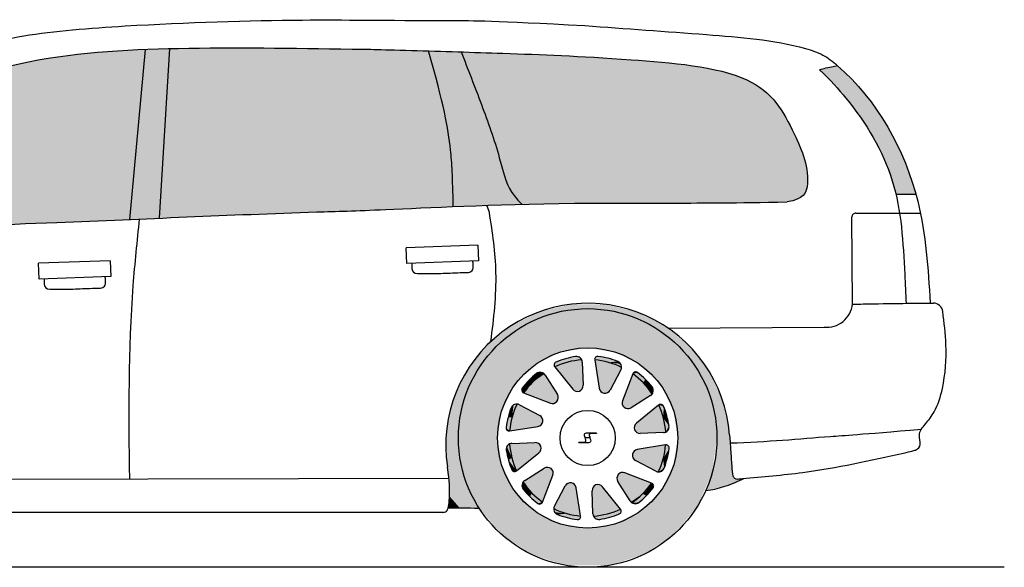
# Model space of a CAD drawing. Header units: millimetres. Extents: x 353.35 to 358.15, y 243.55 to 244.94.
# Tile 2 of 2: x 355.64 to 358.15, y 243.55 to 244.94. Entities that reach past the tile are written whole.
import ezdxf

# ---------------------------------------------------------------- set-up
doc = ezdxf.new("R2010")
doc.units = ezdxf.units.MM
doc.layers.add('HATCH', color=7, linetype='Continuous')

# ---------------------------------------------------------------- blocks, each defined once
blk = doc.blocks.new('*U2')
at = {"layer": 'HATCH', "color": 251, "linetype": 'Continuous'}
for points in [[(118.9581, 117.0497), (118.8834, 117.0129), (118.9942, 117.0457)], [(118.9942, 117.0457), (118.8834, 117.0129), (118.9146, 117.0128)], [(119.0392, 117.0685), (118.9581, 117.0497), (119.0796, 117.057)], [(119.0796, 117.057), (118.9581, 117.0497), (118.9942, 117.0457)], [(119.0392, 117.0685), (119.0796, 117.057), (119.1224, 117.0684)], [(119.1224, 117.0684), (119.0796, 117.057), (119.2034, 117.0493)], [(119.0796, 117.057), (119.165, 117.0457), (119.2034, 117.0493)], [(119.2034, 117.0493), (119.165, 117.0457), (119.278, 117.0122)], [(119.165, 117.0457), (119.2446, 117.0128), (119.278, 117.0122)], [(118.8834, 117.0129), (118.8191, 116.96), (118.9146, 117.0128)], [(118.9146, 117.0128), (118.8191, 116.96), (118.8462, 116.9603)], [(119.2446, 117.0128), (119.3129, 116.9603), (119.278, 117.0122)], [(119.278, 117.0122), (119.3129, 116.9603), (119.3421, 116.9591)], [(118.8191, 116.96), (118.7685, 116.8939), (118.7938, 116.892)], [(118.8462, 116.9603), (118.8191, 116.96), (118.7938, 116.892)], [(119.3129, 116.9603), (119.3654, 116.892), (119.3421, 116.9591)], [(119.3421, 116.9591), (119.3654, 116.892), (119.3924, 116.8928)], [(118.7685, 116.8939), (118.7344, 116.8179), (118.7938, 116.892)], [(119.3924, 116.8928), (119.3654, 116.892), (119.4263, 116.8167)], [(118.7938, 116.892), (118.7344, 116.8179), (118.7608, 116.8124)], [(119.3654, 116.892), (119.3983, 116.8124), (119.4263, 116.8167)], [(118.7344, 116.8179), (118.7184, 116.7362), (118.7608, 116.8124)], [(118.7608, 116.8124), (118.7184, 116.7362), (118.7496, 116.727)], [(119.4263, 116.8167), (119.3983, 116.8124), (119.442, 116.735)], [(119.3983, 116.8124), (119.4096, 116.727), (119.442, 116.735)], [(118.7184, 116.7362), (118.7215, 116.653), (118.7496, 116.727)], [(118.7496, 116.727), (118.7215, 116.653), (118.7631, 116.6334)], [(119.4096, 116.727), (119.4024, 116.6587), (119.4434, 116.7143)], [(119.442, 116.735), (119.4096, 116.727), (119.4434, 116.7143)], [(119.4434, 116.7143), (119.4024, 116.6587), (119.4449, 116.6922)], [(119.4449, 116.6922), (119.4024, 116.6587), (119.4461, 116.677)], [(119.4461, 116.677), (119.4024, 116.6587), (119.4474, 116.6595)], [(118.7215, 116.653), (118.7251, 116.6245), (118.7631, 116.6334)], [(119.4024, 116.6587), (119.3813, 116.5933), (119.4489, 116.638)], [(119.4474, 116.6595), (119.4024, 116.6587), (119.4489, 116.638)], [(118.7631, 116.6334), (118.7251, 116.6245), (118.8026, 116.5476)], [(118.7251, 116.6245), (118.7269, 116.5966), (118.8026, 116.5476)], [(119.4489, 116.638), (119.3813, 116.5933), (119.4546, 116.6246)], [(119.4546, 116.6246), (119.3813, 116.5933), (119.4748, 116.6236)], [(119.4748, 116.6236), (119.3813, 116.5933), (119.4282, 116.6031)], [(119.4785, 116.6239), (119.4748, 116.6236), (119.4282, 116.6031)], [(118.7269, 116.5966), (118.7266, 116.5785), (118.8026, 116.5476)], [(118.7266, 116.5785), (118.7235, 116.5489), (118.7525, 116.5489)], [(118.7266, 116.5785), (118.7525, 116.5489), (118.7716, 116.5486)], [(118.7266, 116.5785), (118.7716, 116.5486), (118.8026, 116.5476)]]:
    blk.add_solid(points, dxfattribs=at)
blk = doc.blocks.new('*U27')
at = {"layer": 'HATCH', "color": 252, "linetype": 'Continuous'}
for points in [[(119.1637, 116.5455), (119.13, 116.5334), (119.1652, 116.5386)], [(119.13, 116.5334), (119.0947, 116.5275), (119.1605, 116.5332)], [(119.1605, 116.5332), (119.0947, 116.5275), (119.1359, 116.5247)], [(119.0947, 116.5275), (119.1012, 116.5208), (119.1359, 116.5247)], [(119.1359, 116.5247), (119.1012, 116.5208), (119.1104, 116.5192)], [(119.1652, 116.5386), (119.13, 116.5334), (119.1605, 116.5332)]]:
    blk.add_solid(points, dxfattribs=at)
blk = doc.blocks.new('*U28')
at = {"layer": 'HATCH', "linetype": 'Continuous'}
for points in [[(119.091, 116.5925), (119.1637, 116.5456), (119.0955, 116.6037)], [(119.1637, 116.5456), (119.091, 116.5925), (119.1637, 116.5455)], [(119.0932, 116.5335), (119.1637, 116.5455), (119.091, 116.5925)], [(119.0955, 116.6037), (119.1636, 116.5456), (119.1069, 116.608)], [(119.1636, 116.5456), (119.0955, 116.6037), (119.1637, 116.5456)], [(119.1177, 116.6025), (119.1069, 116.608), (119.1636, 116.5456)], [(119.1637, 116.5455), (119.0932, 116.5335), (119.13, 116.5334)], [(119.0937, 116.5305), (119.13, 116.5334), (119.0932, 116.5335)], [(119.13, 116.5334), (119.0937, 116.5305), (119.0947, 116.5275)]]:
    blk.add_solid(points, dxfattribs=at)
blk = doc.blocks.new('*U29')
at = {"layer": 'HATCH', "linetype": 'Continuous'}
for points in [[(119.155, 116.6282), (119.2431, 116.6119), (119.1627, 116.6376)], [(119.2431, 116.6119), (119.155, 116.6282), (119.2431, 116.6119)], [(119.1567, 116.6162), (119.2431, 116.6119), (119.155, 116.6282)], [(119.2431, 116.6119), (119.1567, 116.6162), (119.2432, 116.6119)], [(119.1881, 116.5663), (119.2432, 116.6119), (119.1567, 116.6162)], [(119.1748, 116.6382), (119.1627, 116.6376), (119.2431, 116.6119)], [(119.2432, 116.6119), (119.1881, 116.5663), (119.22, 116.5846)], [(119.19, 116.5638), (119.22, 116.5846), (119.1881, 116.5663)], [(119.22, 116.5846), (119.19, 116.5638), (119.1924, 116.5618)]]:
    blk.add_solid(points, dxfattribs=at)
blk = doc.blocks.new('*U30')
at = {"layer": 'HATCH', "linetype": 'Continuous'}
for points in [[(119.1943, 116.6791), (119.2787, 116.7091), (119.1962, 116.6911)], [(119.2787, 116.7091), (119.1943, 116.6791), (119.2787, 116.7091)], [(119.2018, 116.6696), (119.2787, 116.7091), (119.1943, 116.6791)], [(119.2064, 116.6977), (119.1962, 116.6911), (119.2787, 116.7091)], [(119.2787, 116.7091), (119.2018, 116.6696), (119.2788, 116.7091)], [(119.2539, 116.6421), (119.2788, 116.7091), (119.2018, 116.6696)], [(119.2788, 116.7091), (119.2539, 116.6421), (119.2724, 116.6739)], [(119.2568, 116.6409), (119.2724, 116.6739), (119.2539, 116.6421)], [(119.2724, 116.6739), (119.2568, 116.6409), (119.2599, 116.6404)]]:
    blk.add_solid(points, dxfattribs=at)
blk = doc.blocks.new('*U31')
at = {"layer": 'HATCH', "linetype": 'Continuous'}
for points in [[(119.2041, 116.765), (119.1985, 116.7542), (119.261, 116.811)], [(119.2028, 116.7429), (119.261, 116.811), (119.1985, 116.7542)], [(119.261, 116.811), (119.2028, 116.7429), (119.261, 116.8111)], [(119.2141, 116.7384), (119.261, 116.8111), (119.2028, 116.7429)], [(119.261, 116.8111), (119.2141, 116.7384), (119.261, 116.8111)], [(119.273, 116.7406), (119.261, 116.8111), (119.2141, 116.7384)], [(119.261, 116.8111), (119.273, 116.7406), (119.2731, 116.7774)], [(119.2761, 116.741), (119.2731, 116.7774), (119.273, 116.7406)], [(119.2731, 116.7774), (119.2761, 116.741), (119.279, 116.7421)]]:
    blk.add_solid(points, dxfattribs=at)
blk = doc.blocks.new('*U32')
at = {"layer": 'HATCH', "linetype": 'Continuous'}
for points in [[(119.1684, 116.8222), (119.169, 116.8101), (119.1946, 116.8904)], [(119.1783, 116.8024), (119.1946, 116.8904), (119.169, 116.8101)], [(119.1946, 116.8904), (119.1783, 116.8024), (119.1947, 116.8905)], [(119.1904, 116.8041), (119.1947, 116.8905), (119.1783, 116.8024)], [(119.1947, 116.8905), (119.1904, 116.8041), (119.1947, 116.8905)], [(119.2403, 116.8355), (119.1947, 116.8905), (119.1904, 116.8041)], [(119.1947, 116.8905), (119.2403, 116.8355), (119.222, 116.8674)], [(119.2427, 116.8374), (119.222, 116.8674), (119.2403, 116.8355)], [(119.222, 116.8674), (119.2427, 116.8374), (119.2447, 116.8398)]]:
    blk.add_solid(points, dxfattribs=at)
blk = doc.blocks.new('*U33')
at = {"layer": 'HATCH', "linetype": 'Continuous'}
for points in [[(119.0975, 116.9261), (119.1369, 116.8492), (119.0975, 116.9262)], [(119.1645, 116.9013), (119.0975, 116.9262), (119.1369, 116.8492)], [(119.0975, 116.9262), (119.1645, 116.9013), (119.1327, 116.9198)], [(119.1089, 116.8538), (119.1154, 116.8436), (119.0975, 116.9261)], [(119.1274, 116.8416), (119.0975, 116.9261), (119.1154, 116.8436)], [(119.0975, 116.9261), (119.1274, 116.8416), (119.0975, 116.9261)], [(119.1369, 116.8492), (119.0975, 116.9261), (119.1274, 116.8416)], [(119.1657, 116.9042), (119.1327, 116.9198), (119.1645, 116.9013)], [(119.1327, 116.9198), (119.1657, 116.9042), (119.1662, 116.9072)]]:
    blk.add_solid(points, dxfattribs=at)
blk = doc.blocks.new('*U34')
at = {"layer": 'HATCH', "linetype": 'Continuous'}
for points in [[(118.9955, 116.9084), (119.0659, 116.9204), (119.0292, 116.9205)], [(119.0659, 116.9204), (118.9955, 116.9084), (119.0682, 116.8615)], [(119.0292, 116.9205), (119.0655, 116.9235), (119.0645, 116.9264)], [(119.0655, 116.9235), (119.0292, 116.9205), (119.0659, 116.9204)], [(118.9955, 116.9083), (119.0637, 116.8502), (118.9955, 116.9084)], [(119.0682, 116.8615), (118.9955, 116.9084), (119.0637, 116.8502)], [(118.9955, 116.9084), (119.0682, 116.8615), (118.9955, 116.9084)], [(119.0415, 116.8515), (119.0523, 116.8459), (118.9955, 116.9083)], [(119.0637, 116.8502), (118.9955, 116.9083), (119.0523, 116.8459)]]:
    blk.add_solid(points, dxfattribs=at)
blk = doc.blocks.new('*U35')
at = {"layer": 'HATCH', "linetype": 'Continuous'}
for points in [[(118.971, 116.8877), (118.916, 116.8421), (119.0024, 116.8377)], [(118.916, 116.8421), (118.971, 116.8877), (118.9391, 116.8694)], [(118.9391, 116.8694), (118.9691, 116.8901), (118.9668, 116.8921)], [(118.9691, 116.8901), (118.9391, 116.8694), (118.971, 116.8877)], [(118.9161, 116.842), (119.0024, 116.8377), (118.916, 116.8421)], [(118.9844, 116.8158), (118.9965, 116.8164), (118.9161, 116.842)], [(119.0042, 116.8257), (118.9161, 116.842), (118.9965, 116.8164)], [(118.9161, 116.842), (119.0042, 116.8257), (118.9161, 116.842)], [(119.0024, 116.8377), (118.9161, 116.842), (119.0042, 116.8257)]]:
    blk.add_solid(points, dxfattribs=at)
blk = doc.blocks.new('*U36')
at = {"layer": 'HATCH', "linetype": 'Continuous'}
for points in [[(118.9052, 116.8119), (118.8804, 116.7449), (118.9574, 116.7843)], [(118.8804, 116.7449), (118.9052, 116.8119), (118.8868, 116.7801)], [(118.8868, 116.7801), (118.9024, 116.813), (118.8993, 116.8136)], [(118.9024, 116.813), (118.8868, 116.7801), (118.9052, 116.8119)], [(118.9574, 116.7843), (118.8804, 116.7449), (118.9649, 116.7748)], [(118.8804, 116.7449), (118.9574, 116.7843), (118.8804, 116.7449)], [(118.8805, 116.7449), (118.9649, 116.7748), (118.8804, 116.7449)], [(118.9649, 116.7748), (118.8805, 116.7449), (118.9629, 116.7628)], [(118.9527, 116.7563), (118.9629, 116.7628), (118.8805, 116.7449)]]:
    blk.add_solid(points, dxfattribs=at)
blk = doc.blocks.new('*U37')
at = {"layer": 'HATCH', "linetype": 'Continuous'}
for points in [[(118.886, 116.6765), (118.8831, 116.7129), (118.8802, 116.7118)], [(118.8831, 116.7129), (118.886, 116.6765), (118.8861, 116.7133)], [(118.8981, 116.6429), (118.8861, 116.7133), (118.886, 116.6765)], [(118.8861, 116.7133), (118.8981, 116.6429), (118.9451, 116.7155)], [(118.8982, 116.6429), (118.9451, 116.7155), (118.8981, 116.6429)], [(118.9451, 116.7155), (118.8982, 116.6429), (118.9564, 116.7111)], [(118.9564, 116.7111), (118.8982, 116.6429), (118.9606, 116.6997)], [(118.8982, 116.6429), (118.9564, 116.7111), (118.8982, 116.6429)], [(118.9551, 116.6889), (118.9606, 116.6997), (118.8982, 116.6429)]]:
    blk.add_solid(points, dxfattribs=at)
blk = doc.blocks.new('*U38')
at = {"layer": 'HATCH', "linetype": 'Continuous'}
for points in [[(118.9189, 116.6184), (118.9645, 116.5634), (118.9688, 116.6498)], [(118.9808, 116.6516), (118.9645, 116.5635), (118.9902, 116.6439)], [(118.9645, 116.5635), (118.9808, 116.6516), (118.9645, 116.5634)], [(118.9688, 116.6498), (118.9645, 116.5634), (118.9808, 116.6516)], [(118.9645, 116.5634), (118.9688, 116.6498), (118.9645, 116.5634)], [(118.9908, 116.6317), (118.9902, 116.6439), (118.9645, 116.5635)], [(118.9372, 116.5865), (118.9164, 116.6165), (118.9144, 116.6142)], [(118.9164, 116.6165), (118.9372, 116.5865), (118.9189, 116.6184)], [(118.9645, 116.5634), (118.9189, 116.6184), (118.9372, 116.5865)]]:
    blk.add_solid(points, dxfattribs=at)
blk = doc.blocks.new('*U39')
at = {"layer": 'HATCH', "linetype": 'Continuous'}
for points in [[(118.9947, 116.5526), (119.0617, 116.5278), (119.0222, 116.6048)], [(119.0222, 116.6048), (119.0617, 116.5278), (119.0318, 116.6123)], [(119.0617, 116.5278), (119.0222, 116.6048), (119.0617, 116.5278)], [(119.0318, 116.6123), (119.0617, 116.5279), (119.0437, 116.6103)], [(119.0617, 116.5279), (119.0318, 116.6123), (119.0617, 116.5278)], [(119.0503, 116.6001), (119.0437, 116.6103), (119.0617, 116.5279)], [(119.0265, 116.5341), (118.9935, 116.5497), (118.993, 116.5467)], [(118.9935, 116.5497), (119.0265, 116.5341), (118.9947, 116.5526)], [(119.0617, 116.5278), (118.9947, 116.5526), (119.0265, 116.5341)]]:
    blk.add_solid(points, dxfattribs=at)
blk = doc.blocks.new('*U40')
at = {"layer": 'HATCH', "color": 252, "linetype": 'Continuous'}
for points in [[(119.2432, 116.6119), (119.22, 116.5846), (119.2479, 116.6066)], [(119.2479, 116.6066), (119.22, 116.5846), (119.2465, 116.5996)], [(119.2465, 116.5996), (119.22, 116.5846), (119.2295, 116.5799)], [(119.22, 116.5846), (119.1924, 116.5618), (119.2295, 116.5799)], [(119.2295, 116.5799), (119.1924, 116.5618), (119.2101, 116.5625)], [(119.2101, 116.5625), (119.1924, 116.5618), (119.2014, 116.5592)]]:
    blk.add_solid(points, dxfattribs=at)
blk = doc.blocks.new('*U41')
at = {"layer": 'HATCH', "color": 252, "linetype": 'Continuous'}
for points in [[(119.2788, 116.7091), (119.2724, 116.6739), (119.2855, 116.7069)], [(119.2855, 116.7069), (119.2724, 116.6739), (119.2879, 116.7001)], [(119.2879, 116.7001), (119.2724, 116.6739), (119.2829, 116.6746)], [(119.2724, 116.6739), (119.2599, 116.6404), (119.2749, 116.6498)], [(119.2829, 116.6746), (119.2724, 116.6739), (119.2749, 116.6498)], [(119.2749, 116.6498), (119.2599, 116.6404), (119.2689, 116.6426)]]:
    blk.add_solid(points, dxfattribs=at)
blk = doc.blocks.new('*U42')
at = {"layer": 'HATCH', "color": 252, "linetype": 'Continuous'}
for points in [[(119.268, 116.8125), (119.261, 116.8111), (119.2734, 116.8079)], [(119.261, 116.8111), (119.2731, 116.7774), (119.2734, 116.8079)], [(119.2734, 116.8079), (119.2731, 116.7774), (119.2819, 116.7833)], [(119.2819, 116.7833), (119.2731, 116.7774), (119.2873, 116.7578)], [(119.2731, 116.7774), (119.279, 116.7421), (119.2873, 116.7578)], [(119.2873, 116.7578), (119.279, 116.7421), (119.2857, 116.7486)]]:
    blk.add_solid(points, dxfattribs=at)
blk = doc.blocks.new('*U43')
at = {"layer": 'HATCH', "color": 252, "linetype": 'Continuous'}
for points in [[(119.2, 116.8953), (119.1947, 116.8905), (119.207, 116.8939)], [(119.207, 116.8939), (119.1947, 116.8905), (119.2266, 116.8769)], [(119.1947, 116.8905), (119.222, 116.8674), (119.2266, 116.8769)], [(119.2266, 116.8769), (119.222, 116.8674), (119.2441, 116.8575)], [(119.222, 116.8674), (119.2447, 116.8398), (119.2441, 116.8575)], [(119.2441, 116.8575), (119.2447, 116.8398), (119.2473, 116.8488)]]:
    blk.add_solid(points, dxfattribs=at)
blk = doc.blocks.new('*U44')
at = {"layer": 'HATCH', "color": 252, "linetype": 'Continuous'}
for points in [[(119.0997, 116.9329), (119.0975, 116.9262), (119.132, 116.9303)], [(119.132, 116.9303), (119.0975, 116.9262), (119.1567, 116.9223)], [(119.0975, 116.9262), (119.1327, 116.9198), (119.1567, 116.9223)], [(119.1064, 116.9353), (119.0997, 116.9329), (119.132, 116.9303)], [(119.1567, 116.9223), (119.1327, 116.9198), (119.1639, 116.9163)], [(119.1327, 116.9198), (119.1662, 116.9072), (119.1639, 116.9163)]]:
    blk.add_solid(points, dxfattribs=at)
blk = doc.blocks.new('*U45')
at = {"layer": 'HATCH', "color": 252, "linetype": 'Continuous'}
for points in [[(118.9987, 116.9208), (118.994, 116.9154), (119.0292, 116.9205)], [(119.0292, 116.9205), (118.994, 116.9154), (118.9955, 116.9084)], [(119.0233, 116.9293), (118.9987, 116.9208), (119.0645, 116.9264)], [(119.0645, 116.9264), (118.9987, 116.9208), (119.0292, 116.9205)], [(119.0488, 116.9347), (119.0233, 116.9293), (119.058, 116.9331)], [(119.058, 116.9331), (119.0233, 116.9293), (119.0645, 116.9264)]]:
    blk.add_solid(points, dxfattribs=at)
blk = doc.blocks.new('*U46')
at = {"layer": 'HATCH', "color": 252, "linetype": 'Continuous'}
for points in [[(118.9578, 116.8947), (118.949, 116.8915), (118.9668, 116.8921)], [(118.9297, 116.874), (118.9126, 116.8543), (118.9391, 116.8694)], [(118.9391, 116.8694), (118.9126, 116.8543), (118.916, 116.8421)], [(118.949, 116.8915), (118.9297, 116.874), (118.9391, 116.8694)], [(118.9668, 116.8921), (118.949, 116.8915), (118.9391, 116.8694)], [(118.9126, 116.8543), (118.9113, 116.8474), (118.916, 116.8421)]]:
    blk.add_solid(points, dxfattribs=at)
blk = doc.blocks.new('*U47')
at = {"layer": 'HATCH', "color": 252, "linetype": 'Continuous'}
for points in [[(118.8843, 116.8041), (118.8762, 116.7794), (118.8868, 116.7801)], [(118.8902, 116.8113), (118.8843, 116.8041), (118.8868, 116.7801)], [(118.8993, 116.8136), (118.8902, 116.8113), (118.8868, 116.7801)], [(118.8762, 116.7794), (118.8713, 116.7538), (118.8804, 116.7449)], [(118.8868, 116.7801), (118.8762, 116.7794), (118.8804, 116.7449)], [(118.8713, 116.7538), (118.8736, 116.7471), (118.8804, 116.7449)]]:
    blk.add_solid(points, dxfattribs=at)
blk = doc.blocks.new('*U48')
at = {"layer": 'HATCH', "color": 252, "linetype": 'Continuous'}
for points in [[(118.8734, 116.7054), (118.8719, 116.6961), (118.886, 116.6765)], [(118.8719, 116.6961), (118.8773, 116.6707), (118.886, 116.6765)], [(118.8802, 116.7118), (118.8734, 116.7054), (118.886, 116.6765)], [(118.886, 116.6765), (118.8773, 116.6707), (118.8981, 116.6429)], [(118.8773, 116.6707), (118.8858, 116.6461), (118.8981, 116.6429)], [(118.8858, 116.6461), (118.8912, 116.6414), (118.8981, 116.6429)]]:
    blk.add_solid(points, dxfattribs=at)
blk = doc.blocks.new('*U49')
at = {"layer": 'HATCH', "color": 252, "linetype": 'Continuous'}
for points in [[(118.9144, 116.6142), (118.9119, 116.6052), (118.9372, 116.5865)], [(118.9119, 116.6052), (118.9151, 116.5964), (118.9372, 116.5865)], [(118.9151, 116.5964), (118.9325, 116.5771), (118.9372, 116.5865)], [(118.9372, 116.5865), (118.9325, 116.5771), (118.9645, 116.5634)], [(118.9325, 116.5771), (118.9522, 116.56), (118.9645, 116.5634)], [(118.9645, 116.5634), (118.9522, 116.56), (118.9592, 116.5587)]]:
    blk.add_solid(points, dxfattribs=at)
blk = doc.blocks.new('*U50')
at = {"layer": 'HATCH', "color": 252, "linetype": 'Continuous'}
for points in [[(118.993, 116.5467), (118.9952, 116.5376), (119.0265, 116.5341)], [(118.9952, 116.5376), (119.0024, 116.5317), (119.0265, 116.5341)], [(119.0265, 116.5341), (119.0024, 116.5317), (119.0617, 116.5278)], [(119.0024, 116.5317), (119.0272, 116.5236), (119.0617, 116.5278)], [(119.0617, 116.5278), (119.0272, 116.5236), (119.0595, 116.521)], [(119.0272, 116.5236), (119.0528, 116.5187), (119.0595, 116.521)]]:
    blk.add_solid(points, dxfattribs=at)
blk = doc.blocks.new('*U51')
at = {"layer": 'HATCH', "linetype": 'Continuous'}
for points in [[(119.165, 117.0457), (118.9146, 117.0128), (119.2446, 117.0128)], [(118.9942, 117.0457), (118.9146, 117.0128), (119.165, 117.0457)], [(119.0796, 117.057), (118.9942, 117.0457), (119.165, 117.0457)], [(119.2446, 117.0128), (118.8462, 116.9603), (119.3129, 116.9603)], [(118.9146, 117.0128), (118.8462, 116.9603), (119.2446, 117.0128)], [(118.8462, 116.9603), (118.7938, 116.892), (119.0085, 116.9457)], [(119.0085, 116.9457), (118.7938, 116.892), (118.9444, 116.913)], [(118.8462, 116.9603), (119.0796, 116.957), (119.3129, 116.9603)], [(118.8462, 116.9603), (119.0085, 116.9457), (119.0796, 116.957)], [(119.3129, 116.9603), (119.0796, 116.957), (119.1507, 116.9457)], [(119.3129, 116.9603), (119.1507, 116.9457), (119.3654, 116.892)], [(119.1507, 116.9457), (119.2148, 116.913), (119.3654, 116.892)], [(118.9444, 116.913), (118.7938, 116.892), (118.8935, 116.8622)], [(119.2148, 116.913), (119.2657, 116.8622), (119.3654, 116.892)], [(118.7938, 116.892), (118.7608, 116.8124), (118.8935, 116.8622)], [(119.3654, 116.892), (119.2657, 116.8622), (119.3983, 116.8124)], [(118.8935, 116.8622), (118.7608, 116.8124), (118.8608, 116.798)], [(119.2657, 116.8622), (119.2983, 116.798), (119.3983, 116.8124)], [(118.7608, 116.8124), (118.7496, 116.727), (118.8608, 116.798)], [(118.8608, 116.798), (118.7496, 116.727), (118.8496, 116.727)], [(119.3983, 116.8124), (119.2983, 116.798), (119.4096, 116.727)], [(119.2983, 116.798), (119.3096, 116.727), (119.4096, 116.727)], [(118.7496, 116.727), (118.7624, 116.636), (118.8496, 116.727)], [(118.8496, 116.727), (118.7624, 116.636), (118.8608, 116.6559)], [(119.4096, 116.727), (119.2983, 116.6559), (119.3968, 116.636)], [(119.3096, 116.727), (119.2983, 116.6559), (119.4096, 116.727)], [(118.8608, 116.6559), (118.7624, 116.636), (118.8935, 116.5918)], [(119.2983, 116.6559), (119.2657, 116.5918), (119.3968, 116.636)], [(118.7624, 116.636), (118.7997, 116.5521), (118.8935, 116.5918)], [(119.3968, 116.636), (119.2657, 116.5918), (119.3594, 116.5521)], [(118.8935, 116.5918), (118.7997, 116.5521), (118.9444, 116.5409)], [(119.2657, 116.5918), (119.2148, 116.5409), (119.3594, 116.5521)], [(118.7997, 116.5521), (118.8588, 116.4817), (118.9444, 116.5409)], [(118.9444, 116.5409), (118.8588, 116.4817), (119.0085, 116.5082)], [(119.2148, 116.5409), (119.1507, 116.5082), (119.3004, 116.4817)], [(119.3594, 116.5521), (119.2148, 116.5409), (119.3004, 116.4817)], [(119.0085, 116.5082), (118.8588, 116.4817), (119.0796, 116.497)], [(119.0796, 116.497), (118.8588, 116.4817), (119.3004, 116.4817)], [(119.1507, 116.5082), (119.0796, 116.497), (119.3004, 116.4817)], [(118.8588, 116.4817), (118.935, 116.4303), (119.3004, 116.4817)], [(119.3004, 116.4817), (118.935, 116.4303), (119.2242, 116.4303)], [(118.935, 116.4303), (119.0224, 116.402), (119.2242, 116.4303)], [(119.2242, 116.4303), (119.0224, 116.402), (119.1368, 116.402)]]:
    blk.add_solid(points, dxfattribs=at)
blk = doc.blocks.new('*U54')
at = {"layer": 'HATCH', "linetype": 'Continuous'}
for points in [[(118.7567, 117.7122), (118.8311, 117.5156), (119.0043, 117.7033)], [(119.0043, 117.7033), (118.8311, 117.5156), (119.0705, 117.6999)], [(119.0705, 117.6999), (118.8311, 117.5156), (119.1438, 117.6954)], [(119.1438, 117.6954), (118.8311, 117.5156), (119.2269, 117.6897)], [(119.2269, 117.6897), (118.8311, 117.5156), (119.3169, 117.6811)], [(119.3169, 117.6811), (118.8311, 117.5156), (119.4045, 117.6668)], [(119.4045, 117.6668), (118.8311, 117.5156), (119.4796, 117.6439)], [(119.4796, 117.6439), (118.8311, 117.5156), (119.5095, 117.6283)], [(119.5095, 117.6283), (118.8311, 117.5156), (119.5344, 117.61)], [(119.5344, 117.61), (118.8311, 117.5156), (119.5729, 117.5656)], [(119.5729, 117.5656), (118.8311, 117.5156), (119.6026, 117.5124)], [(118.8311, 117.5156), (118.8617, 117.4139), (119.6026, 117.5124)], [(119.6026, 117.5124), (118.8617, 117.4139), (119.6288, 117.4523)], [(119.6288, 117.4523), (118.8617, 117.4139), (119.6378, 117.4203)], [(119.6378, 117.4203), (118.8617, 117.4139), (119.6412, 117.3876)], [(118.8617, 117.4139), (118.8799, 117.3645), (119.6412, 117.3876)], [(119.6412, 117.3876), (118.8799, 117.3645), (119.6362, 117.3546)], [(118.8799, 117.3645), (118.9118, 117.3234), (119.6362, 117.3546)], [(119.6362, 117.3546), (118.9118, 117.3234), (119.046, 117.3266)], [(119.6362, 117.3546), (119.046, 117.3266), (119.6222, 117.34)], [(119.6222, 117.34), (119.046, 117.3266), (119.6087, 117.334)], [(119.6087, 117.334), (119.046, 117.3266), (119.5891, 117.3294)], [(119.5891, 117.3294), (119.046, 117.3266), (119.4961, 117.3279)], [(119.4961, 117.3279), (119.046, 117.3266), (119.419, 117.327)], [(119.419, 117.327), (119.046, 117.3266), (119.2906, 117.3265)]]:
    blk.add_solid(points, dxfattribs=at)
blk = doc.blocks.new('*U55')
at = {"layer": 'HATCH', "linetype": 'Continuous'}
for points in [[(118.0129, 117.7207), (117.9866, 117.288), (118.4291, 117.7203)], [(118.4291, 117.7203), (117.9866, 117.288), (118.5029, 117.7193)], [(118.5029, 117.7193), (117.9866, 117.288), (118.552, 117.7182)], [(118.552, 117.7182), (117.9866, 117.288), (118.5862, 117.7173)], [(118.5862, 117.7173), (117.9866, 117.288), (118.6296, 117.716)], [(118.6296, 117.716), (117.9866, 117.288), (118.6729, 117.7147)], [(118.6729, 117.7147), (117.9866, 117.288), (118.6933, 117.642)], [(118.2874, 117.722), (118.0129, 117.7207), (118.4291, 117.7203)], [(118.6933, 117.642), (117.9866, 117.288), (118.708, 117.5843)], [(118.708, 117.5843), (117.9866, 117.288), (118.7182, 117.5379)], [(118.7182, 117.5379), (117.9866, 117.288), (118.725, 117.4991)], [(118.725, 117.4991), (117.9866, 117.288), (118.7325, 117.4283)], [(118.7325, 117.4283), (117.9866, 117.288), (118.7347, 117.3828)], [(118.7347, 117.3828), (117.9866, 117.288), (118.7356, 117.3532)], [(118.7356, 117.3532), (117.9866, 117.288), (118.3018, 117.3008)], [(118.7356, 117.3532), (118.3018, 117.3008), (118.7364, 117.3174)], [(118.7364, 117.3174), (118.3018, 117.3008), (118.6516, 117.3138)], [(118.6516, 117.3138), (118.3018, 117.3008), (118.5793, 117.3106)], [(118.5793, 117.3106), (118.3018, 117.3008), (118.3825, 117.3035)], [(118.5793, 117.3106), (118.3825, 117.3035), (118.5189, 117.3081)], [(118.5189, 117.3081), (118.3825, 117.3035), (118.4681, 117.3063)]]:
    blk.add_solid(points, dxfattribs=at)
blk = doc.blocks.new('*U56')
at = {"layer": 'HATCH', "color": 251, "linetype": 'Continuous'}
for points in [[(117.9104, 117.2848), (117.9866, 117.288), (117.9509, 117.7188)], [(118.0129, 117.7207), (117.9509, 117.7188), (117.9866, 117.288)], [(117.9866, 117.288), (117.9104, 117.2848), (117.9346, 117.2858)]]:
    blk.add_solid(points, dxfattribs=at)
blk = doc.blocks.new('*U57')
at = {"layer": 'HATCH', "color": 251, "linetype": 'Continuous'}
for points in [[(118.6729, 117.7147), (118.6933, 117.642), (118.7567, 117.7122)], [(118.7567, 117.7122), (118.6933, 117.642), (118.8311, 117.5156)], [(118.6933, 117.642), (118.708, 117.5843), (118.8311, 117.5156)], [(118.708, 117.5843), (118.7182, 117.5379), (118.8311, 117.5156)], [(118.7182, 117.5379), (118.725, 117.4991), (118.8311, 117.5156)], [(118.8311, 117.5156), (118.725, 117.4991), (118.8617, 117.4139)], [(118.725, 117.4991), (118.7325, 117.4283), (118.8617, 117.4139)], [(118.7325, 117.4283), (118.7347, 117.3828), (118.8617, 117.4139)], [(118.8617, 117.4139), (118.7347, 117.3828), (118.8799, 117.3645)], [(118.7347, 117.3828), (118.7356, 117.3532), (118.8799, 117.3645)], [(118.8799, 117.3645), (118.7356, 117.3532), (118.9118, 117.3234)], [(118.7356, 117.3532), (118.8193, 117.3205), (118.9118, 117.3234)], [(118.7356, 117.3532), (118.7364, 117.3174), (118.8193, 117.3205)]]:
    blk.add_solid(points, dxfattribs=at)
blk = doc.blocks.new('*U58')
at = {"layer": 'HATCH', "linetype": 'Continuous'}
for points in [[(117.7193, 117.6988), (117.6076, 117.677), (117.9104, 117.2848)], [(117.8342, 117.712), (117.7193, 117.6988), (117.9104, 117.2848)], [(117.9509, 117.7188), (117.8342, 117.712), (117.9104, 117.2848)], [(117.6076, 117.677), (117.4994, 117.645), (117.9104, 117.2848)], [(117.4994, 117.645), (117.3939, 117.6033), (117.9104, 117.2848)], [(117.3939, 117.6033), (117.2896, 117.553), (117.9104, 117.2848)], [(117.2896, 117.553), (117.1871, 117.4944), (117.9104, 117.2848)], [(117.1871, 117.4944), (117.0884, 117.4273), (117.182, 117.3963)], [(117.1871, 117.4944), (117.182, 117.3963), (117.9104, 117.2848)], [(117.0884, 117.4273), (117.0851, 117.3924), (117.182, 117.3963)], [(117.182, 117.3963), (117.1951, 117.341), (117.9104, 117.2848)], [(117.1951, 117.341), (117.1949, 117.3116), (117.9104, 117.2848)], [(117.1949, 117.3116), (117.1868, 117.2849), (117.9104, 117.2848)], [(117.1603, 117.2734), (117.1294, 117.2683), (117.4729, 117.2672)], [(117.1868, 117.2849), (117.1603, 117.2734), (117.9104, 117.2848)], [(117.9104, 117.2848), (117.1603, 117.2734), (117.4729, 117.2672)], [(117.0731, 117.2639), (117.0727, 117.2598), (117.3706, 117.2625)], [(117.3706, 117.2625), (117.0727, 117.2598), (117.2782, 117.2573)], [(117.0727, 117.2598), (117.1343, 117.2555), (117.2782, 117.2573)], [(117.1294, 117.2683), (117.0731, 117.2639), (117.4729, 117.2672)], [(117.4729, 117.2672), (117.0731, 117.2639), (117.3706, 117.2625)], [(117.2782, 117.2573), (117.1343, 117.2555), (117.187, 117.2543)]]:
    blk.add_solid(points, dxfattribs=at)
blk = doc.blocks.new('*U59')
at = {"layer": 'HATCH', "linetype": 'Continuous'}
for points in [[(119.6986, 117.6736), (119.6885, 117.6714), (119.7851, 117.6078)], [(119.7175, 117.6774), (119.6986, 117.6736), (119.7851, 117.6078)], [(119.6885, 117.6714), (119.6717, 117.6669), (119.7851, 117.6078)], [(119.6717, 117.6669), (119.7091, 117.6287), (119.7851, 117.6078)], [(119.7091, 117.6287), (119.7399, 117.593), (119.7851, 117.6078)], [(119.7851, 117.6078), (119.7399, 117.593), (119.8413, 117.5281)], [(119.7399, 117.593), (119.7944, 117.5177), (119.8413, 117.5281)], [(119.8413, 117.5281), (119.7944, 117.5177), (119.8857, 117.4409)], [(119.7944, 117.5177), (119.838, 117.436), (119.8857, 117.4409)], [(119.8857, 117.4409), (119.838, 117.436), (119.9178, 117.349)], [(119.838, 117.436), (119.8669, 117.349), (119.9178, 117.349)]]:
    blk.add_solid(points, dxfattribs=at)

msp = doc.modelspace()

# ---------------------------------------------------------------- linework, layer by layer
for p, q in [((355.9196, 244.4339), (355.96, 244.8679)), ((355.9957, 244.4372), (356.022, 244.8698)), ((357.8761, 244.4981), (357.9269, 244.4981)), ((357.7738, 244.4501), (357.9385, 244.4501)), ((357.7648, 244.2176), (357.7638, 244.4401)), ((356.8086, 244.3681), (356.6255, 244.3617)), ((356.6269, 244.3217), (356.6255, 244.3617)), ((356.8086, 244.3681), (356.81, 244.3282)), ((355.8696, 244.3282), (355.6865, 244.3218)), ((355.6879, 244.2818), (355.6865, 244.3218)), ((355.8696, 244.3282), (355.871, 244.2883)), ((356.81, 244.3282), (356.6269, 244.3217)), ((355.871, 244.2883), (355.6879, 244.2818)), ((357.2946, 244.1563), (357.6926, 244.1589)), ((357.0751, 244.0695), (357.0773, 244.0106)), ((357.1067, 244.0752), (357.118, 244.0029)), ((357.0047, 244.0575), (357.0507, 244.0006)), ((357.1737, 244.0504), (357.1461, 243.9983)), ((356.9802, 244.0368), (357.0116, 243.9869)), ((357.2038, 244.0396), (357.1775, 243.9713)), ((356.9253, 243.9911), (356.9935, 243.9649)), ((357.2495, 243.9846), (357.1995, 243.9532)), ((356.9144, 243.961), (356.9666, 243.9334)), ((357.2701, 243.9601), (357.2133, 243.9142)), ((356.8897, 243.894), (356.9619, 243.9054)), ((357.2822, 243.8897), (357.2233, 243.8875)), ((356.8953, 243.8624), (356.9543, 243.8647)), ((357.2879, 243.8582), (357.2156, 243.8468)), ((356.9074, 243.792), (356.9642, 243.838)), ((357.2631, 243.7912), (357.2109, 243.8187)), ((356.928, 243.7675), (356.978, 243.7989)), ((354.8707, 243.7699), (356.7343, 243.7736)), ((356.9737, 243.7126), (357, 243.7809)), ((357.2522, 243.761), (357.184, 243.7873)), ((357.0038, 243.7017), (357.0314, 243.7539)), ((357.0709, 243.677), (357.0595, 243.7492)), ((357.1728, 243.6947), (357.1268, 243.7516)), ((357.1973, 243.7154), (357.1659, 243.7653)), ((357.1024, 243.6826), (357.1002, 243.7416)), ((356.7191, 243.6861), (354.7682, 243.6861))]:
    msp.add_line(p, q)
at = {"color": 7}
for p, q in [((357.0822, 243.8769), (357.0948, 243.8769)), ((357.0951, 243.8761), (357.0824, 243.8761)), ((357.1111, 243.8886), (357.087, 243.8886)), ((357.1111, 243.8879), (357.1, 243.8879)), ((357.1111, 243.8886), (357.1111, 243.8879)), ((357.0661, 243.8645), (357.0661, 243.8651)), ((357.0661, 243.8651), (357.0773, 243.8651)), ((357.0661, 243.8645), (357.0902, 243.8645))]:
    msp.add_line(p, q, dxfattribs=at)
at = {"color": 250}
msp.add_line((358.1528, 243.5461), (353.3456, 243.5461), dxfattribs=at)
for radius in [0.33, 0.23, 0.23, 0.0705]:
    msp.add_circle((357.0888, 243.8761), radius)
for centre, radius, start, end in [((356.7983, 244.4451), 0.04, 9.3587, 37.8956), ((357.7738, 244.4401), 0.01, 90, 180.2512), ((357.0893, 243.8571), 0.3628, 4.2604, 188.7176), ((357.9709, 244.1955), 0.025, 7.6267, 88.2837), ((357.6994, 244.2243), 0.0658, 264.1231, 354.2058), ((357.0109, 244.0625), 0.008, 112.6612, 218.9522), ((357.0888, 243.8761), 0.2, 94.3378, 114.8694), ((357.0888, 243.8761), 0.21, 98.4417, 112.6612), ((357.0601, 244.069), 0.015, 2.1521, 98.4417), ((357.1146, 244.0764), 0.008, 82.6612, 188.9522), ((357.0888, 243.8761), 0.2, 64.3378, 84.8694), ((357.0888, 243.8761), 0.21, 68.4417, 82.6612), ((357.1604, 244.0574), 0.015, 332.1521, 68.4417), ((356.9675, 244.0288), 0.015, 32.1521, 128.4417), ((357.2113, 244.0367), 0.008, 52.6612, 158.9522), ((357.0888, 243.8761), 0.21, 128.4417, 142.6612), ((357.0888, 243.8761), 0.2, 124.3378, 144.8694), ((357.0888, 243.8761), 0.2, 34.3378, 54.8694), ((357.0888, 243.8761), 0.21, 38.4417, 52.6612), ((356.9282, 243.9986), 0.008, 142.6612, 248.9522), ((357.0623, 244.01), 0.015, 218.9522, 2.1521), ((357.1329, 244.0053), 0.015, 188.9522, 332.1521), ((357.2415, 243.9973), 0.015, 302.1521, 38.4417), ((356.9989, 243.9789), 0.015, 248.9522, 32.1521), ((357.1915, 243.9659), 0.015, 158.9522, 302.1521), ((357.0888, 243.8761), 0.21, 158.4417, 172.6612), ((357.0888, 243.8761), 0.2, 154.3378, 174.8694), ((356.9074, 243.9477), 0.015, 62.1521, 158.4417), ((357.2752, 243.9539), 0.008, 22.6612, 128.9522), ((357.0888, 243.8761), 0.2, 4.3378, 24.8694), ((357.0888, 243.8761), 0.21, 8.4417, 22.6612), ((356.9596, 243.9202), 0.015, 278.9522, 62.1521), ((356.8884, 243.9019), 0.008, 172.6612, 278.9522), ((357.2227, 243.9025), 0.015, 128.9522, 272.1521), ((357.2816, 243.9047), 0.015, 272.1521, 8.4417), ((356.8959, 243.8475), 0.015, 92.1521, 188.4417), ((357.0888, 243.8761), 0.21, 188.4417, 202.6612), ((357.0888, 243.8761), 0.2, 184.3378, 204.8694), ((356.9548, 243.8497), 0.015, 308.9522, 92.1521), ((357.218, 243.832), 0.015, 98.9522, 242.1521), ((357.0888, 243.8761), 0.2, 334.3378, 354.8694), ((357.0888, 243.8761), 0.21, 338.4417, 352.6612), ((357.2891, 243.8503), 0.008, 352.6612, 98.9522), ((356.9023, 243.7983), 0.008, 202.6612, 308.9522), ((356.986, 243.7862), 0.015, 338.9522, 122.1521), ((357.2701, 243.8044), 0.015, 242.1521, 338.4417), ((356.936, 243.7548), 0.015, 122.1521, 218.4417), ((357.1786, 243.7733), 0.015, 68.9522, 212.1521), ((357.0888, 243.8761), 0.2, 214.3378, 234.8694), ((357.0888, 243.8761), 0.21, 218.4417, 232.6612), ((357.0447, 243.7469), 0.015, 8.9522, 152.1521), ((357.1152, 243.7421), 0.015, 38.9522, 182.1521), ((357.0888, 243.8761), 0.2, 304.3378, 324.8694), ((357.0888, 243.8761), 0.21, 308.4417, 322.6612), ((357.2494, 243.7536), 0.008, 322.6612, 68.9522), ((356.9662, 243.7155), 0.008, 232.6612, 338.9522), ((357.0171, 243.6947), 0.015, 152.1521, 248.4417), ((357.0888, 243.8761), 0.2, 244.3378, 264.8694), ((357.0888, 243.8761), 0.2, 274.3378, 294.8694), ((357.1666, 243.6897), 0.008, 292.6612, 38.9522), ((357.21, 243.7233), 0.015, 212.1521, 308.4417), ((357.0888, 243.8761), 0.21, 248.4417, 262.6612), ((357.063, 243.6757), 0.008, 262.6612, 8.9522), ((357.1174, 243.6832), 0.015, 182.1521, 278.4417), ((357.0888, 243.8761), 0.21, 278.4417, 292.6612)]:
    msp.add_arc(centre, radius, start, end)
for points, knots in [([(354.7313, 244.4868), (354.8728, 244.5755), (355.1955, 244.7507), (355.4165, 244.8441), (355.6306, 244.9078), (355.9755, 244.9342), (356.3503, 244.9457), (356.5841, 244.9413), (356.8466, 244.9413), (357.0818, 244.9285)], [0.760034, 0.760034, 0.760034, 0.760034, 39.058374, 71.954241, 100.953238, 128.117009, 175.706003, 213.32447, 223.046608, 223.046608, 223.046608, 223.046608]), ([(354.9186, 244.4221), (354.9632, 244.4637), (355.0935, 244.5853), (355.3402, 244.7344), (355.6608, 244.8547), (356.0511, 244.8752), (356.362, 244.8705), (356.5528, 244.8678), (356.6388, 244.8651)], [0, 0, 0, 0, 12.873797, 37.609921, 60.409295, 90.215333, 121.5015, 127.995197, 127.995197, 127.995197, 127.995197]), ([(356.6388, 244.8651), (356.7182, 244.8628), (356.9041, 244.8573), (357.1285, 244.8483), (357.5276, 244.816), (357.6075, 244.6776), (357.6625, 244.5489), (357.6414, 244.4859), (357.5983, 244.4785)], [0, 0, 0, 0, 23.663503, 55.416632, 78.220275, 98.144889, 111.938958, 116.521711, 116.521711, 116.521711, 116.521711]), ([(356.7456, 244.4665), (356.744, 244.5437), (356.7391, 244.6357), (356.7219, 244.7263), (356.6821, 244.8639)], [5.568104, 5.568104, 5.568104, 5.568104, 15.720949, 33.214136, 33.214136, 33.214136, 33.214136]), ([(356.7658, 244.8613), (356.7833, 244.8166), (356.818, 244.7272), (356.8611, 244.609), (356.8815, 244.515), (356.9115, 244.482), (356.921, 244.4725)], [1.326233, 1.326233, 1.326233, 1.326233, 15.70746, 30.037414, 39.480803, 43.445757, 43.445757, 43.445757, 43.445757]), ([(357.6809, 244.816), (357.6863, 244.8175), (357.6975, 244.8207), (357.7088, 244.823), (357.7267, 244.8265)], [0.761763, 0.761763, 0.761763, 0.761763, 2.455398, 4.242443, 4.242443, 4.242443, 4.242443]), ([(357.6809, 244.816), (357.7088, 244.789), (357.7832, 244.7071), (357.8866, 244.5381), (357.8955, 244.3492), (357.9008, 244.2443), (357.902, 244.2197)], [2.709657, 2.709657, 2.709657, 2.709657, 11.818064, 35.937508, 60.054127, 67.43898, 67.43898, 67.43898, 67.43898]), ([(354.9462, 244.4477), (355.0256, 244.4146), (355.1744, 244.3979), (355.348, 244.4124), (355.8276, 244.4285), (356.2155, 244.4478), (356.5663, 244.4578), (356.8382, 244.4717), (357.0552, 244.4757)], [1.62151, 1.62151, 1.62151, 1.62151, 5.912424, 25.017919, 55.27122, 103.302952, 113.743576, 128.27577, 128.27577, 128.27577, 128.27577]), ([(357.0552, 244.4757), (357.1394, 244.4756), (357.3025, 244.4755), (357.4656, 244.476), (357.5983, 244.4785)], [0, 0, 0, 0, 25.280924, 48.919931, 48.919931, 48.919931, 48.919931]), ([(356.8416, 244.1222), (356.8494, 244.1809), (356.8619, 244.291), (356.8462, 244.4005), (356.8378, 244.4516)], [2.787119, 2.787119, 2.787119, 2.787119, 20.447051, 35.895611, 35.895611, 35.895611, 35.895611]), ([(355.9437, 244.4349), (355.9378, 244.3784), (355.915, 244.1582), (355.9164, 243.9367), (355.9185, 243.772)], [0.99244, 0.99244, 0.99244, 0.99244, 18.041548, 67.376683, 67.376683, 67.376683, 67.376683]), ([(357.7648, 244.2176), (357.7767, 244.2178), (357.8264, 244.2186), (357.8843, 244.22), (357.934, 244.2197), (357.9716, 244.2205)], [2.036139, 2.036139, 2.036139, 2.036139, 3.432054, 10.791683, 17.910676, 17.910676, 17.910676, 17.910676]), ([(357.8952, 243.8372), (357.915, 243.8424), (357.9318, 243.8453), (357.9416, 243.8601), (357.9309, 243.8894), (357.9498, 243.9085), (357.9808, 243.9499), (358.0011, 244.0175), (358.007, 244.1075), (357.9994, 244.1709), (357.9956, 244.1988)], [0, 0, 0, 0, 1.274313, 3.355908, 6.008725, 10.369866, 13.886385, 19.937407, 30.692091, 39.210164, 39.210164, 39.210164, 39.210164]), ([(357.4526, 243.8634), (357.5488, 243.8663), (357.6638, 243.8777), (357.7808, 243.885), (357.941, 243.8985)], [4.429738, 4.429738, 4.429738, 4.429738, 29.490705, 40.692253, 40.692253, 40.692253, 40.692253]), ([(357.4512, 243.8841), (357.4548, 243.8284), (357.4575, 243.8034), (357.4575, 243.7834), (357.4614, 243.7757), (357.4687, 243.7691), (357.4776, 243.7724), (357.4839, 243.7727)], [3.423621, 3.423621, 3.423621, 3.423621, 6.795471, 10.511751, 11.36807, 12.434873, 14.502864, 14.502864, 14.502864, 14.502864]), ([(356.7191, 243.6861), (356.7206, 243.6863), (356.7267, 243.6875), (356.7351, 243.6961), (356.7358, 243.7304), (356.7365, 243.7611), (356.7307, 243.8021)], [2.008383, 2.008383, 2.008383, 2.008383, 2.463767, 4.009221, 8.133386, 11.28855, 11.28855, 11.28855, 11.28855]), ([(357.3905, 243.7424), (357.4065, 243.7436), (357.4366, 243.7509), (357.4685, 243.7633), (357.4876, 243.773)], [1.483189, 1.483189, 1.483189, 1.483189, 4.981132, 8.588768, 8.588768, 8.588768, 8.588768]), ([(356.7327, 243.698), (356.7395, 243.698), (356.7586, 243.698), (356.7778, 243.698), (356.8118, 243.6967)], [5.359818, 5.359818, 5.359818, 5.359818, 7.401626, 11.101308, 11.101308, 11.101308, 11.101308])]:
    msp.add_open_spline(points, degree=3, knots=knots)
for points in [[(357.0818, 244.9285), (357.3925, 244.9056), (357.6452, 244.8698), (357.6896, 244.8534), (357.7261, 244.827), (357.9316, 244.4803), (357.9634, 244.2212)], [(357.4839, 243.7727), (357.6386, 243.7883), (357.8952, 243.8372)]]:
    msp.add_spline(points, degree=3)
at = {"color": 252}
for points in [[(356.6396, 244.3221), (356.6394, 244.3126), (356.6393, 244.2943), (356.6797, 244.2969), (356.7193, 244.2952), (356.7586, 244.2988), (356.7959, 244.2974), (356.7972, 244.3164), (356.796, 244.3245), (356.7954, 244.3277)], [(355.7006, 244.2822), (355.7004, 244.2726), (355.7003, 244.2543), (355.7407, 244.2569), (355.7803, 244.2553), (355.8196, 244.2589), (355.8569, 244.2575), (355.8582, 244.2765), (355.857, 244.2846), (355.8564, 244.2877)]]:
    msp.add_open_spline(points, degree=3, knots=[0.039449, 0.039449, 0.039449, 0.039449, 1.721153, 3.293889, 7.068987, 10.622019, 12.314343, 13.335451, 14.024174, 14.024174, 14.024174, 14.024174], dxfattribs=at)
at = {"color": 7}
for points, knots in [([(357.0773, 243.8651), (357.0788, 243.8652), (357.0819, 243.8654), (357.0852, 243.8683), (357.0842, 243.8719), (357.0824, 243.8761)], [0, 0, 0, 0, 5.128584, 10.434119, 17.399271, 17.399271, 17.399271, 17.399271]), ([(357.087, 243.8886), (357.0855, 243.8885), (357.0824, 243.8883), (357.079, 243.8853), (357.0801, 243.8815), (357.0822, 243.8769)], [0, 0, 0, 0, 5.128584, 10.434119, 17.765835, 17.765835, 17.765835, 17.765835]), ([(357.0902, 243.8645), (357.0918, 243.8645), (357.0949, 243.8647), (357.0982, 243.8677), (357.0971, 243.8715), (357.0951, 243.8761)], [0, 0, 0, 0, 5.128584, 10.434119, 17.765835, 17.765835, 17.765835, 17.765835]), ([(357.1, 243.8879), (357.0985, 243.8878), (357.0953, 243.8876), (357.0921, 243.8847), (357.093, 243.8811), (357.0948, 243.8769)], [0, 0, 0, 0, 5.128584, 10.434119, 17.399271, 17.399271, 17.399271, 17.399271])]:
    msp.add_open_spline(points, degree=3, knots=knots, dxfattribs=at)

# ---------------------------------------------------------------- block references
at = {"layer": 'HATCH', "linetype": 'Continuous'}
for name in ['*U58', '*U55', '*U54', '*U59', '*U51', '*U34', '*U33', '*U35', '*U32', '*U36', '*U31', '*U37', '*U30', '*U38', '*U29', '*U39', '*U28']:
    msp.add_blockref(name, (238.0092, 127.1491), dxfattribs=at)
at = {"layer": 'HATCH', "color": 251, "linetype": 'Continuous'}
for name in ['*U56', '*U57', '*U2']:
    msp.add_blockref(name, (238.0092, 127.1491), dxfattribs=at)
at = {"layer": 'HATCH', "color": 252, "linetype": 'Continuous'}
for name in ['*U45', '*U44', '*U46', '*U43', '*U47', '*U42', '*U48', '*U41', '*U49', '*U40', '*U50', '*U27']:
    msp.add_blockref(name, (238.0092, 127.1491), dxfattribs=at)

doc.saveas('drawing.dxf')
